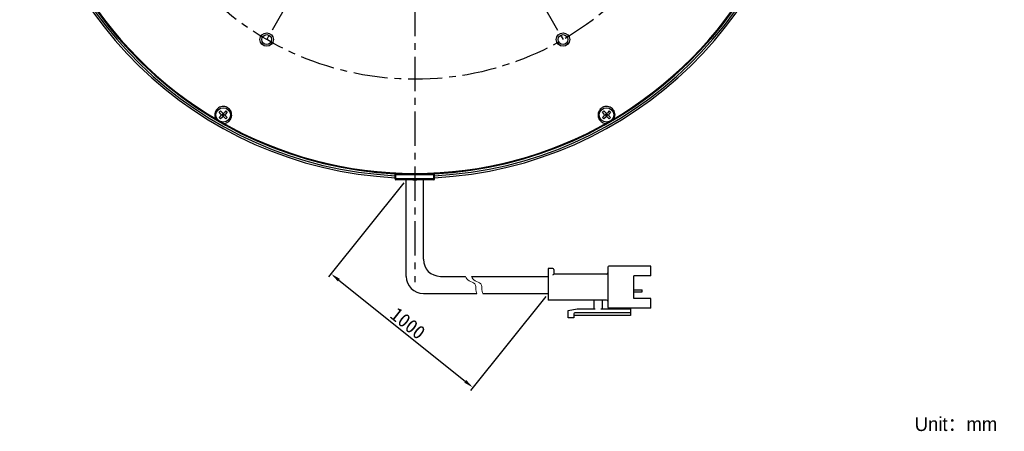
# Model space of a CAD drawing. Header units: millimetres. Extents: x 31 to 283, y -29 to 282.
# Tile 1 of 3: x 34 to 283, y -29 to 75. Entities that reach past the tile are written whole.
import ezdxf

# ---------------------------------------------------------------- set-up
doc = ezdxf.new("R2010")
doc.units = ezdxf.units.MM
doc.header["$LTSCALE"] = 23.1
doc.header["$PDMODE"] = 3
doc.header["$PDSIZE"] = 8
doc.linetypes.add('CENTER', pattern=[0.6, 0.375, -0.075, 0.075, -0.075])
doc.layers.get('0').update_dxf_attribs({"linetype": 'CONTINUOUS'})
doc.layers.get('Defpoints').update_dxf_attribs({"linetype": 'CONTINUOUS', "lineweight": 18})
for name, color, linetype in [('00_COMPONENTS', 7, 'CONTINUOUS'), ('03_ALL_AXES', 7, 'CONTINUOUS'), ('50_ALL_DETAILS', 7, 'CONTINUOUS')]:
    doc.layers.add(name, color=color, linetype=linetype)
for name, color, linetype, lineweight in [('标注', 3, 'CONTINUOUS', 25), ('粗实线', 7, 'CONTINUOUS', 30), ('细实线', 7, 'CONTINUOUS', 15)]:
    doc.layers.add(name, color=color, linetype=linetype, lineweight=lineweight)
doc.styles.get("Standard").update_dxf_attribs({"font": 'simfang.ttf'})
doc.dimstyles.new('CST Standard', dxfattribs={"dimtxt": 3.5, "dimasz": 2.5, "dimexe": 1, "dimexo": 1, "dimgap": 0.6, "dimtad": 1, "dimtoh": 1, "dimdsep": 46, "dimtxsty": 'STANDARD', "dimcen": -2.5, "dimdle": 5, "dimadec": 1, "dimazin": 2, "dimtfac": 1, "dimtofl": 0, "dimtmove": 0, "dimatfit": 0, "dimfxl": 1, "dimtolj": 1, "dimarcsym": 0})

# ---------------------------------------------------------------- blocks, each defined once
blk = doc.blocks.new('*D8')
at = {"layer": 'Defpoints', "color": 0}
for p in [(132.01, 35.02), (167.91, 6.3), (148.87, -17.49)]:
    blk.add_point(p, dxfattribs=at)
at = {"layer": '标注', "color": 0, "linetype": 'Continuous', "lineweight": -2, "ltscale": 3}
for p, q in [((131.39, 34.24), (112.35, 10.44)), ((167.28, 5.52), (148.25, -18.27))]:
    blk.add_line(p, q, dxfattribs=at)
at = {"layer": '标注', "color": 9, "linetype": 'Continuous', "lineweight": -2, "ltscale": 3}
blk.add_line((114.93, 9.66), (146.92, -15.93), dxfattribs=at)
at = {"layer": '标注', "color": 9}
for points in [[(115.19, 9.99), (114.67, 9.34), (112.98, 11.23)], [(146.66, -16.26), (147.18, -15.61), (148.87, -17.49)]]:
    blk.add_solid(points, dxfattribs=at)
at = {"layer": '标注', "color": 7, "insert": (132.41, -1.28), "char_height": 3.5, "attachment_point": 5, "rotation": 321.3402}
blk.add_mtext('\\A1;1000{}{{\\H0.7x;}{}}', dxfattribs=at)

msp = doc.modelspace()

# ---------------------------------------------------------------- linework, layer by layer
msp.add_line((133.6952, 35.0191), (134.6514, 35.0191))
at = {"layer": '00_COMPONENTS', "color": 7}
for p, q in [((84.648, 52.0863), (85.0015, 52.4399)), ((85.4612, 51.9803), (85.0015, 52.4399)), ((86.345, 52.4399), (85.8854, 51.9803)), ((86.6986, 52.0863), (86.345, 52.4399)), ((181.648, 52.0863), (182.0015, 52.4399)), ((182.4612, 51.9803), (182.0015, 52.4399)), ((183.345, 52.4399), (182.8854, 51.9803)), ((183.6986, 52.0863), (183.345, 52.4399)), ((85.1076, 51.6267), (84.648, 52.0863)), ((85.1076, 51.2025), (84.648, 50.7428)), ((85.0015, 50.3893), (84.648, 50.7428)), ((85.4612, 50.8489), (85.0015, 50.3893)), ((85.1955, 51.4146), (86.1511, 51.4146)), ((85.3197, 51.4146), (85.6733, 51.7681)), ((85.6733, 51.061), (85.3197, 51.4146)), ((85.8501, 51.2378), (85.4965, 51.5914)), ((85.8501, 51.5914), (85.4965, 51.2378)), ((85.6733, 50.9368), (85.6733, 51.8924)), ((86.0268, 51.4146), (85.6733, 51.7681)), ((85.6733, 51.061), (86.0268, 51.4146)), ((86.345, 50.3893), (85.8854, 50.8489)), ((86.6986, 52.0863), (86.239, 51.6267)), ((86.6986, 50.7428), (86.239, 51.2025)), ((86.345, 50.3893), (86.6986, 50.7428)), ((182.1076, 51.6267), (181.648, 52.0863)), ((182.1076, 51.2025), (181.648, 50.7428)), ((182.0015, 50.3893), (181.648, 50.7428)), ((182.4612, 50.8489), (182.0015, 50.3893)), ((182.1955, 51.4146), (183.1511, 51.4146)), ((182.3197, 51.4146), (182.6733, 51.7681)), ((182.6733, 51.061), (182.3197, 51.4146)), ((182.8501, 51.2378), (182.4965, 51.5914)), ((182.8501, 51.5914), (182.4965, 51.2378)), ((182.6733, 50.9368), (182.6733, 51.8924)), ((183.0268, 51.4146), (182.6733, 51.7681)), ((182.6733, 51.061), (183.0268, 51.4146)), ((183.345, 50.3893), (182.8854, 50.8489)), ((183.6986, 52.0863), (183.239, 51.6267)), ((183.6986, 50.7428), (183.239, 51.2025)), ((183.345, 50.3893), (183.6986, 50.7428)), ((129.1733, 35.2191), (129.1733, 36.7599)), ((138.9733, 36.5191), (129.3733, 36.5191)), ((138.9733, 35.0191), (129.3733, 35.0191)), ((139.1733, 35.2191), (139.1733, 36.7599))]:
    msp.add_line(p, q, dxfattribs=at)
at = {"layer": '00_COMPONENTS', "color": 4}
for p, q in [((139.1733, 35.2191), (129.1733, 35.2191)), ((129.3733, 35.0191), (129.3733, 36.7471)), ((129.3733, 36.3191), (139.1733, 36.3191)), ((138.9733, 35.0191), (138.9733, 36.7471))]:
    msp.add_line(p, q, dxfattribs=at)
at = {"layer": '00_COMPONENTS', "color": 7}
for centre, radius in [((96.6733, 70.4672), 1.7), ((96.6733, 70.4672), 1.25), ((171.6733, 70.4672), 1.7), ((171.6733, 70.4672), 1.25), ((85.6733, 51.4146), 1.825), ((182.6733, 51.4146), 1.825)]:
    msp.add_circle(centre, radius, dxfattribs=at)
for centre, radius, start, end in [((134.1741, 135.4267), 100.001, 101.655254, 267.133789), ((134.1741, 135.4267), 99.5, 101.714657, 267.119153), ((134.1733, 135.4191), 99, 102.007528, 267.105042), ((134.1741, 135.4267), 99.9999, 272.865322, 78.345618), ((134.1741, 135.4267), 99.5, 272.879951, 78.28622), ((134.1733, 135.4191), 99, 272.894958, 77.992472), ((134.1733, 135.4191), 98.8, 180.117564, 239.849155), ((134.1733, 135.4191), 98.8, 300.109547, 359.828084), ((85.6733, 51.4146), 2.15, 273.499073, 206.500927), ((182.6733, 51.4146), 2.15, 333.499073, 266.500927), ((84.8955, 51.4146), 0.3, 315, 45), ((85.6733, 52.1924), 0.3, 225, 315), ((85.6733, 50.6368), 0.3, 45, 135), ((86.4511, 51.4146), 0.3, 135, 225), ((181.8955, 51.4146), 0.3, 315, 45), ((182.6733, 52.1924), 0.3, 225, 315), ((182.6733, 50.6368), 0.3, 45, 135), ((183.4511, 51.4146), 0.3, 135, 225), ((134.1733, 135.4191), 98.8, 240.132832, 299.865875), ((129.3733, 35.2191), 0.2, 180, 270), ((129.3733, 36.3191), 0.2, 90, 172.5), ((138.9733, 36.3191), 0.2, 82.671355, 90), ((138.9733, 35.2191), 0.2, 270, 360)]:
    msp.add_arc(centre, radius, start, end, dxfattribs=at)
at = {"layer": '03_ALL_AXES', "color": 1, "linetype": 'CENTER'}
msp.add_line((134.1733, 135.4191), (134.1733, 9.106), dxfattribs=at)
at = {"layer": '50_ALL_DETAILS', "color": 1, "linetype": 'CENTER'}
for p, q in [((96.6733, 200.371), (171.6733, 70.4672)), ((171.6733, 200.371), (96.6733, 70.4672))]:
    msp.add_line(p, q, dxfattribs=at)
msp.add_circle((134.1733, 135.4191), 75, dxfattribs=at)
at = {"layer": '粗实线', "ltscale": 3}
for p, q in [((132.01, 10.6076), (132.01, 35.0191)), ((136.3179, 14.9155), (136.3179, 35.0191)), ((140.6258, 10.6076), (146.9727, 10.6076)), ((148.4972, 10.6076), (167.9092, 10.6076)), ((136.3179, 6.2997), (149.8217, 6.2997)), ((151.3462, 6.2997), (167.9092, 6.2997))]:
    msp.add_line(p, q, dxfattribs=at)
at = {"layer": '粗实线'}
for p, q in [((167.9092, 12.618), (167.9092, 4.5766)), ((169.058, 12.618), (167.9092, 12.618)), ((182.9869, 12.9052), (182.9869, 2.8534)), ((193.9002, 13.1924), (183.274, 13.1924)), ((193.9002, 10.7512), (193.9002, 13.1924)), ((169.3452, 12.3308), (169.3452, 11.182)), ((182.6997, 11.182), (169.3452, 11.182)), ((193.9002, 10.7512), (189.5923, 10.7512)), ((189.5923, 5.0073), (189.5923, 10.7512)), ((189.5923, 7.1622), (191.5739, 7.1622)), ((189.5923, 6.6587), (191.5739, 6.6587)), ((193.9002, 5.0073), (189.5923, 5.0073)), ((191.7175, 6.8023), (191.7175, 7.0186)), ((193.9002, 2.5662), (193.9002, 5.0073)), ((182.6997, 4.5766), (167.9092, 4.5766)), ((179.5405, 2.4226), (179.5405, 4.2894)), ((181.5509, 4.2894), (181.5509, 2.4226)), ((193.9002, 2.5662), (183.274, 2.5662)), ((187.0076, 2.4226), (187.0076, 2.5662)), ((188.7307, 2.5662), (188.7307, 0.6994)), ((172.9351, 1.9918), (175.2326, 2.4226)), ((172.9351, 0.1251), (172.9351, 1.9918)), ((174.3711, 0.1251), (172.9351, 0.1251)), ((174.3711, 1.1302), (174.3711, 0.1251)), ((188.7307, 0.6994), (174.3711, 0.6994)), ((188.7307, 1.4174), (174.6582, 1.4174)), ((175.2326, 2.4226), (179.8277, 2.4226)), ((181.2637, 2.4226), (188.7307, 2.4226))]:
    msp.add_line(p, q, dxfattribs=at)
at = {"layer": '粗实线', "ltscale": 3}
for centre in [(140.6258, 14.9155), (136.3179, 10.6076)]:
    msp.add_arc(centre, 4.3079, 180, 270, dxfattribs=at)
at = {"layer": '粗实线'}
for centre, radius, start, end in [((169.058, 12.3308), 0.2872, 0, 90), ((183.274, 12.9052), 0.2872, 90, 180), ((182.6997, 11.4692), 0.2872, 270, 0), ((191.5739, 7.0186), 0.1436, 0, 90), ((191.5739, 6.8023), 0.1436, 270, 0), ((179.2533, 4.2894), 0.2872, 0, 90), ((181.8381, 4.2894), 0.2872, 90, 180), ((182.6997, 4.2894), 0.2872, 0, 90), ((183.274, 2.8534), 0.2872, 180, 270), ((174.6582, 1.1302), 0.2872, 90, 180)]:
    msp.add_arc(centre, radius, start, end, dxfattribs=at)
msp.add_open_spline([(169.3452, 11.182), (169.3414, 11.1782), (169.3279, 11.1648), (169.3011, 11.1379), (169.2622, 11.099), (169.2157, 11.0525), (169.1646, 11.0014), (169.1116, 10.9484), (169.0758, 10.9126), (169.058, 10.8948)], degree=3, knots=[0, 0, 0, 0, 132.44496021, 469.29186831, 937.59263349, 1489.92739949, 2093.19286428, 2719.61557646, 3341.62114333, 3341.62114333, 3341.62114333, 3341.62114333], dxfattribs=at)
at = {"layer": '细实线', "ltscale": 3}
for points, knots in [([(146.9727, 10.6076), (147.1456, 10.1304), (147.7292, 9.3662), (149.6805, 8.98), (149.5394, 7.3835), (149.7355, 6.5577), (149.8217, 6.2997)], [0, 0, 0, 0, 610.83119015, 1204.5829362, 1830.46368675, 2133.90260583, 2133.90260583, 2133.90260583, 2133.90260583]), ([(148.4972, 10.6076), (148.67, 10.1304), (149.2536, 9.3662), (151.2049, 8.98), (151.0638, 7.3835), (151.2599, 6.5577), (151.3462, 6.2997)], [0, 0, 0, 0, 609.2601643, 1201.48481194, 1825.75582997, 2128.41432004, 2128.41432004, 2128.41432004, 2128.41432004])]:
    msp.add_open_spline(points, degree=3, knots=knots, dxfattribs=at)

# ---------------------------------------------------------------- texts
at = {"insert": (260.6575, -25.0037), "char_height": 3.5, "width": 66.074441, "attachment_point": 1}
msp.add_mtext('{\\fFZLanTingHei-R-GBK|b0|i0|c134|p2;Unit：mm}', dxfattribs=at)

# ---------------------------------------------------------------- dimensions: what is measured, and where the dimension line sits
at = {"layer": '标注', "color": 9, "ltscale": 3}
dim = msp.add_linear_dim(base=(148.8744, -17.4938), p1=(132.01, 35.0191), p2=(167.9092, 6.2997), angle=321.340192, text='1000{}{{\\H0.7x;}{}}', dimstyle='CST Standard', override={"dimlfac": 2, "dimclrd": 9, "dimclrt": 7}, dxfattribs=at)
dim.commit()
dim.dimension.update_dxf_attribs({"geometry": '*D8', "text_midpoint": (132.4053, -1.2835)})

doc.saveas('drawing.dxf')
